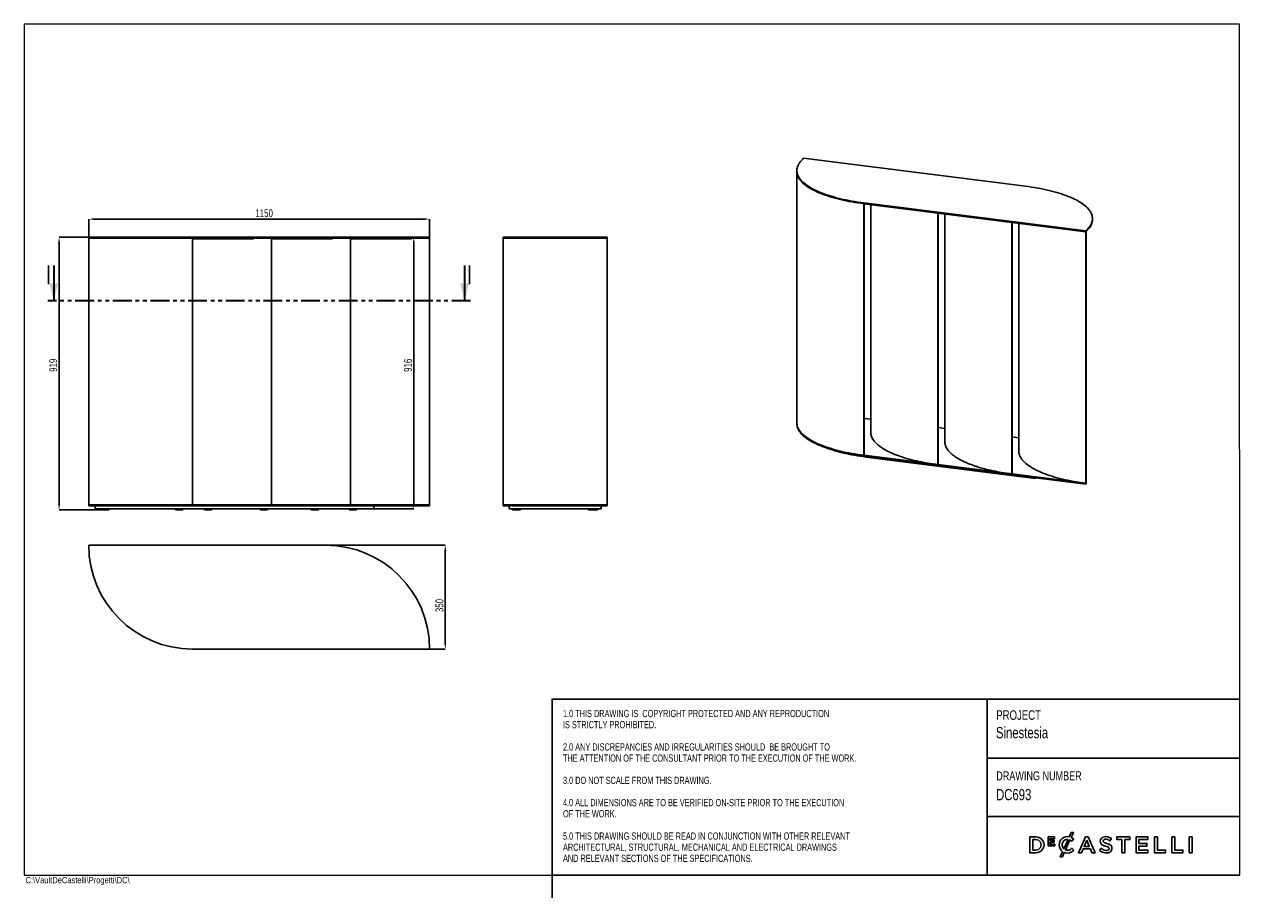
# Model space of a CAD drawing. Header units: millimetres. Extents: x 5 to 415, y -3 to 292.
import ezdxf

# ---------------------------------------------------------------- set-up
doc = ezdxf.new("R2010")
doc.units = ezdxf.units.MM
doc.header["$PDSIZE"] = -1
doc.linetypes.add('PHANTOM', pattern=[12.7, 6.35, -1.27, 1.27, -1.27, 1.27, -1.27])
doc.linetypes.add('SLD-Solido', pattern=[0])
doc.layers.add('CONTORNI', color=7, linetype='Continuous', lineweight=35)
for name, color, linetype in [('NOTE', 3, 'SLD-Solido'), ('SCHIZZI', 9, 'Continuous'), ('SLD-0', 179, 'Continuous'), ('TABELLA', 7, 'Continuous')]:
    doc.layers.add(name, color=color, linetype=linetype)
doc.styles.add('SLDTEXTSTYLE0', font='TXT', dxfattribs={"width": 0.75})
doc.styles.add('SLDTEXTSTYLE1', font='TXT', dxfattribs={"width": 0.665})
doc.dimstyles.new('SLDDIMSTYLE0', dxfattribs={"dimtxt": 2.645833, "dimasz": 2, "dimexe": 0, "dimexo": 0.0625, "dimgap": 0.661458, "dimtad": 1, "dimdec": 1, "dimlfac": 10, "dimrnd": 1e-09, "dimzin": 12, "dimdsep": 46, "dimtxsty": 'SLDTEXTSTYLE0', "dimsah": 1, "dimcen": 0.09, "dimadec": 0, "dimazin": 3, "dimtfac": 1, "dimtdec": 1, "dimtofl": 0, "dimtmove": 0, "dimatfit": 3, "dimfxl": 1, "dimfrac": 2, "dimtolj": 1, "dimtzin": 12, "dimarcsym": 0})

# ---------------------------------------------------------------- blocks, each defined once
blk = doc.blocks.new('_D')
at = {"layer": 'CONTORNI', "color": 0, "lineweight": -2, "transparency": 16777216}
for p, q in [((26.73, 219.92), (26.73, 226.3)), ((139.73, 226.3), (28.73, 226.3)), ((141.73, 219.92), (141.73, 226.3))]:
    blk.add_line(p, q, dxfattribs=at)
at = {"layer": 'CONTORNI', "color": 0, "transparency": 16777216}
for points in [[(28.73, 226.63), (28.73, 225.97), (26.73, 226.3)], [(139.73, 226.63), (139.73, 225.97), (141.73, 226.3)]]:
    blk.add_solid(points, dxfattribs=at)
at = {"layer": 'Defpoints', "color": 0, "transparency": 16777216}
for p in [(26.73, 226.3), (26.73, 219.86), (141.73, 219.86)]:
    blk.add_point(p, dxfattribs=at)
at = {"layer": 'CONTORNI', "color": 0, "transparency": 16777216, "insert": (85.91, 229.61), "char_height": 2.646, "attachment_point": 2, "style": 'SLDTEXTSTYLE0'}
blk.add_mtext('\\A1;1150', dxfattribs=at)
blk = doc.blocks.new('_D_1')
at = {"layer": 'CONTORNI', "color": 0, "lineweight": -2, "transparency": 16777216}
for p, q in [((26.66, 220.16), (16.73, 220.16)), ((16.73, 218.16), (16.73, 130.26)), ((31.05, 128.26), (16.73, 128.26))]:
    blk.add_line(p, q, dxfattribs=at)
at = {"layer": 'CONTORNI', "color": 0, "transparency": 16777216}
for points in [[(16.39, 218.16), (17.06, 218.16), (16.73, 220.16)], [(16.39, 130.26), (17.06, 130.26), (16.73, 128.26)]]:
    blk.add_solid(points, dxfattribs=at)
at = {"layer": 'Defpoints', "color": 0, "transparency": 16777216}
for p in [(26.73, 220.16), (16.73, 128.26), (31.11, 128.26)]:
    blk.add_point(p, dxfattribs=at)
at = {"layer": 'CONTORNI', "color": 0, "transparency": 16777216, "insert": (13.42, 176.99), "char_height": 2.646, "attachment_point": 2, "rotation": 90, "style": 'SLDTEXTSTYLE0'}
blk.add_mtext('\\A1;919', dxfattribs=at)
blk = doc.blocks.new('_D_2')
at = {"layer": 'CONTORNI', "color": 0, "lineweight": -2, "transparency": 16777216}
for p, q in [((141.66, 220.16), (136.38, 220.16)), ((136.38, 218.16), (136.38, 130.56)), ((122.95, 128.56), (136.38, 128.56))]:
    blk.add_line(p, q, dxfattribs=at)
at = {"layer": 'CONTORNI', "color": 0, "transparency": 16777216}
for points in [[(136.05, 218.16), (136.72, 218.16), (136.38, 220.16)], [(136.05, 130.56), (136.72, 130.56), (136.38, 128.56)]]:
    blk.add_solid(points, dxfattribs=at)
at = {"layer": 'Defpoints', "color": 0, "transparency": 16777216}
for p in [(141.73, 220.16), (122.89, 128.56), (136.38, 128.56)]:
    blk.add_point(p, dxfattribs=at)
at = {"layer": 'CONTORNI', "color": 0, "transparency": 16777216, "insert": (133.08, 176.99), "char_height": 2.646, "attachment_point": 2, "rotation": 90, "style": 'SLDTEXTSTYLE0'}
blk.add_mtext('\\A1;916', dxfattribs=at)
blk = doc.blocks.new('_D_3')
at = {"layer": 'CONTORNI', "color": 0, "lineweight": -2, "transparency": 16777216}
for p, q in [((106.79, 116.27), (147.02, 116.27)), ((147.02, 83.27), (147.02, 114.27)), ((141.79, 81.27), (147.02, 81.27))]:
    blk.add_line(p, q, dxfattribs=at)
at = {"layer": 'CONTORNI', "color": 0, "transparency": 16777216}
for points in [[(146.68, 114.27), (147.35, 114.27), (147.02, 116.27)], [(146.68, 83.27), (147.35, 83.27), (147.02, 81.27)]]:
    blk.add_solid(points, dxfattribs=at)
at = {"layer": 'Defpoints', "color": 0, "transparency": 16777216}
for p in [(106.73, 116.27), (147.02, 116.27), (141.73, 81.27)]:
    blk.add_point(p, dxfattribs=at)
at = {"layer": 'CONTORNI', "color": 0, "transparency": 16777216, "insert": (143.71, 95.94), "char_height": 2.646, "attachment_point": 2, "rotation": 90, "style": 'SLDTEXTSTYLE0'}
blk.add_mtext('\\A1;350', dxfattribs=at)

msp = doc.modelspace()

# ---------------------------------------------------------------- linework, layer by layer
at = {"color": 7, "linetype": 'Continuous', "lineweight": 25}
for p, q in [((342.715, 237.375), (267.881, 246.803)), ((265.621, 242.678), (265.621, 242.395)), ((265.621, 242.395), (265.621, 157.542)), ((288.247, 231.765), (363.08, 222.337)), ((288.247, 231.482), (288.247, 146.629)), ((288.247, 231.482), (363.08, 222.054)), ((288.353, 231.469), (288.353, 146.723)), ((288.37, 231.403), (288.353, 231.405)), ((288.37, 231.403), (288.37, 231.466)), ((288.434, 231.458), (288.37, 231.403)), ((290.565, 231.19), (290.565, 154.117)), ((313.191, 228.339), (313.191, 143.486)), ((313.297, 228.326), (313.297, 143.58)), ((313.315, 228.26), (313.297, 228.262)), ((313.315, 228.26), (313.315, 228.324)), ((313.378, 228.316), (313.315, 228.26)), ((315.51, 228.047), (315.51, 150.974)), ((365.34, 226.179), (365.34, 226.462)), ((338.135, 225.197), (338.135, 140.344)), ((338.241, 225.183), (338.241, 140.437)), ((338.259, 225.117), (338.241, 225.119)), ((338.259, 225.117), (338.259, 225.181)), ((338.322, 225.173), (338.259, 225.117)), ((340.454, 224.904), (340.454, 148.114)), ((363.08, 222.054), (363.08, 222.337)), ((363.186, 222.147), (363.08, 222.054)), ((363.08, 222.054), (363.08, 137.201)), ((363.186, 222.147), (363.186, 137.295)), ((26.726, 219.858), (26.726, 220.158)), ((26.726, 220.158), (61.726, 220.158)), ((26.726, 219.858), (26.726, 129.858)), ((61.726, 219.858), (26.726, 219.858)), ((61.726, 220.158), (141.726, 220.158)), ((61.726, 219.858), (61.726, 129.858)), ((61.726, 219.858), (141.726, 219.858)), ((80.828, 219.658), (61.726, 219.658)), ((80.828, 219.658), (82.315, 219.658)), ((82.315, 219.658), (82.315, 219.858)), ((88.393, 219.858), (88.393, 129.858)), ((107.495, 219.658), (88.393, 219.658)), ((107.495, 219.658), (108.982, 219.658)), ((108.982, 219.658), (108.982, 219.858)), ((115.059, 219.858), (115.059, 129.858)), ((134.162, 219.658), (115.059, 219.658)), ((134.162, 219.658), (135.648, 219.658)), ((135.648, 219.658), (135.648, 219.858)), ((141.726, 219.858), (141.726, 220.158)), ((141.726, 219.858), (141.726, 129.858)), ((166.588, 219.858), (166.588, 220.158)), ((166.588, 220.158), (201.588, 220.158)), ((166.588, 219.858), (166.588, 129.858)), ((201.588, 219.858), (166.588, 219.858)), ((201.588, 219.858), (201.588, 220.158)), ((201.588, 219.858), (201.588, 129.858)), ((265.621, 157.542), (265.621, 157.26)), ((290.565, 158.809), (288.353, 159.088)), ((315.51, 155.667), (313.297, 155.945)), ((290.548, 154.258), (290.565, 154.511)), ((290.565, 154.117), (290.568, 153.983)), ((290.596, 153.773), (290.616, 153.773)), ((290.615, 153.773), (290.615, 153.78)), ((290.907, 152.773), (290.887, 152.773)), ((290.91, 152.72), (290.91, 152.767)), ((340.454, 152.524), (338.241, 152.803)), ((293.056, 150.059), (293.075, 150.062)), ((293.067, 150.061), (293.067, 150.068)), ((294.315, 149.146), (294.297, 149.143)), ((294.324, 149.126), (294.324, 149.14)), ((315.492, 151.116), (315.51, 151.369)), ((315.51, 150.974), (315.512, 150.84)), ((315.54, 150.63), (315.56, 150.631)), ((315.559, 150.631), (315.559, 150.637)), ((315.851, 149.631), (315.832, 149.63)), ((315.854, 149.577), (315.854, 149.624)), ((288.353, 146.723), (288.247, 146.629)), ((288.247, 146.629), (363.08, 137.201)), ((288.247, 146.346), (363.08, 136.918)), ((345.231, 138.937), (288.954, 146.027)), ((298.967, 146.806), (298.982, 146.811)), ((298.969, 146.807), (298.969, 146.816)), ((301.039, 146.077), (301.025, 146.072)), ((301.053, 146.063), (301.053, 146.072)), ((307.694, 144.361), (307.694, 144.369)), ((307.701, 144.359), (307.711, 144.365)), ((313.297, 143.58), (313.191, 143.486)), ((318.001, 146.917), (318.019, 146.919)), ((318.012, 146.918), (318.012, 146.925)), ((319.259, 146.004), (319.241, 146.001)), ((319.268, 145.983), (319.268, 145.998)), ((323.911, 143.664), (323.926, 143.668)), ((323.913, 143.664), (323.913, 143.673)), ((325.983, 142.934), (325.969, 142.929)), ((325.998, 142.92), (325.998, 142.929)), ((332.638, 141.218), (332.638, 141.226)), ((332.645, 141.217), (332.655, 141.222)), ((338.241, 140.437), (338.135, 140.344)), ((363.186, 137.295), (363.08, 137.201)), ((363.08, 136.918), (363.08, 137.201)), ((363.202, 137.028), (363.202, 137.31)), ((26.726, 129.558), (26.726, 129.858)), ((26.726, 129.858), (61.726, 129.858)), ((26.726, 129.558), (61.726, 129.558)), ((28.867, 129.558), (28.867, 128.558)), ((28.871, 128.558), (28.867, 128.558)), ((61.726, 128.558), (28.871, 128.558)), ((31.114, 128.558), (31.114, 128.258)), ((31.114, 128.258), (31.414, 128.258)), ((31.414, 128.258), (33.314, 128.258)), ((33.314, 128.258), (33.614, 128.258)), ((33.614, 128.558), (33.614, 128.258)), ((55.978, 128.558), (55.978, 128.258)), ((55.978, 128.258), (56.278, 128.258)), ((56.278, 128.258), (58.178, 128.258)), ((58.178, 128.258), (58.478, 128.258)), ((58.478, 128.558), (58.478, 128.258)), ((61.726, 129.858), (141.726, 129.858)), ((61.726, 129.558), (141.726, 129.558)), ((121.889, 128.558), (61.726, 128.558)), ((65.745, 128.558), (65.745, 128.258)), ((65.745, 128.258), (66.045, 128.258)), ((66.045, 128.258), (67.945, 128.258)), ((67.945, 128.258), (68.245, 128.258)), ((68.245, 128.558), (68.245, 128.258)), ((84.512, 128.558), (84.512, 128.258)), ((84.512, 128.258), (84.812, 128.258)), ((84.812, 128.258), (86.712, 128.258)), ((86.712, 128.258), (87.012, 128.258)), ((87.012, 128.558), (87.012, 128.258)), ((101.796, 128.558), (101.796, 128.258)), ((101.796, 128.258), (102.096, 128.258)), ((102.096, 128.258), (103.996, 128.258)), ((103.996, 128.258), (104.296, 128.258)), ((104.296, 128.558), (104.296, 128.258)), ((114.567, 128.558), (114.567, 128.258)), ((114.567, 128.258), (114.867, 128.258)), ((114.867, 128.258), (116.767, 128.258)), ((116.767, 128.258), (117.067, 128.258)), ((117.067, 128.558), (117.067, 128.258)), ((122.889, 128.558), (121.889, 128.558)), ((122.889, 128.558), (122.889, 129.558)), ((141.726, 129.558), (141.726, 129.858)), ((166.588, 129.558), (166.588, 129.858)), ((166.588, 129.858), (201.588, 129.858)), ((166.588, 129.558), (201.588, 129.558)), ((168.588, 128.558), (168.588, 129.558)), ((169.681, 128.558), (168.588, 128.558)), ((199.588, 128.558), (169.681, 128.558)), ((169.698, 128.558), (169.698, 128.258)), ((169.698, 128.258), (169.998, 128.258)), ((169.998, 128.258), (171.898, 128.258)), ((171.898, 128.258), (172.198, 128.258)), ((172.198, 128.558), (172.198, 128.258)), ((172.198, 128.258), (172.322, 128.258)), ((172.322, 128.558), (172.322, 128.258)), ((172.322, 128.258), (172.332, 128.258)), ((172.332, 128.558), (172.332, 128.258)), ((195.24, 128.558), (195.24, 128.258)), ((195.24, 128.258), (195.54, 128.258)), ((195.54, 128.258), (197.44, 128.258)), ((197.44, 128.258), (197.74, 128.258)), ((197.74, 128.558), (197.74, 128.258)), ((197.74, 128.258), (198.149, 128.258)), ((198.149, 128.258), (198.449, 128.258)), ((198.449, 128.558), (198.449, 128.258)), ((199.588, 128.558), (199.588, 129.558)), ((201.588, 129.558), (201.588, 129.858)), ((106.726, 116.268), (26.726, 116.268)), ((61.726, 81.268), (141.726, 81.268)), ((141.726, 81.568), (141.726, 81.268))]:
    msp.add_line(p, q, dxfattribs=at)
at = {"color": 7, "linetype": 'Continuous', "lineweight": 35}
for p, q in [((14.926, 210.682), (14.926, 198.682)), ((153.526, 210.682), (153.526, 198.682))]:
    msp.add_line(p, q, dxfattribs=at)
at = {"color": 7, "linetype": 'PHANTOM', "lineweight": 35}
msp.add_line((155.526, 198.682), (12.926, 198.682), dxfattribs=at)
at = {"color": 7, "linetype": 'Continuous', "lineweight": 25, "flags": 128}
for points in [[(267.881, 246.803), (267.502, 246.451), (267.156, 246.095), (266.845, 245.736), (266.568, 245.373), (266.326, 245.008), (266.12, 244.641), (265.949, 244.271), (265.813, 243.9), (265.714, 243.527), (265.65, 243.154), (265.622, 242.78), (265.631, 242.406), (265.675, 242.032), (265.755, 241.659), (265.871, 241.287), (266.022, 240.917), (266.209, 240.548), (266.432, 240.181), (266.689, 239.817), (266.982, 239.456), (267.309, 239.099), (267.67, 238.745), (268.065, 238.395), (268.494, 238.049), (268.956, 237.708), (269.45, 237.372), (269.976, 237.042), (270.534, 236.718), (271.122, 236.399), (271.741, 236.087), (272.39, 235.782), (273.067, 235.484), (273.773, 235.193), (274.507, 234.91), (275.267, 234.635), (276.053, 234.369), (276.865, 234.11), (277.701, 233.861), (278.561, 233.621), (279.443, 233.39), (280.347, 233.168), (281.272, 232.956), (282.216, 232.755), (283.18, 232.563), (284.162, 232.382), (285.16, 232.211), (286.174, 232.052), (287.204, 231.903), (288.247, 231.765)], [(288.247, 231.482), (287.204, 231.62), (286.174, 231.769), (285.16, 231.929), (284.162, 232.099), (283.18, 232.28), (282.216, 232.472), (281.272, 232.673), (280.347, 232.885), (279.443, 233.107), (278.561, 233.338), (277.701, 233.578), (276.865, 233.827), (276.053, 234.086), (275.267, 234.352), (274.507, 234.627), (273.773, 234.91), (273.067, 235.201), (272.39, 235.499), (271.741, 235.804), (271.122, 236.116), (270.534, 236.435), (269.976, 236.759), (269.45, 237.089), (268.956, 237.425), (268.494, 237.766), (268.065, 238.112), (267.67, 238.462), (267.309, 238.816), (266.982, 239.174), (266.689, 239.535), (266.432, 239.899), (266.209, 240.265), (266.022, 240.634), (265.871, 241.004), (265.755, 241.376), (265.675, 241.749), (265.631, 242.123), (265.621, 242.395)], [(265.621, 242.395), (265.631, 242.123), (265.675, 241.749), (265.755, 241.376), (265.871, 241.004), (266.022, 240.634), (266.209, 240.265), (266.432, 239.899), (266.689, 239.535), (266.982, 239.174), (267.309, 238.816), (267.67, 238.462), (268.065, 238.112), (268.494, 237.766), (268.956, 237.425), (269.45, 237.089), (269.976, 236.759), (270.534, 236.435), (271.122, 236.116), (271.741, 235.804), (272.39, 235.499), (273.067, 235.201), (273.773, 234.91), (274.507, 234.627), (275.267, 234.352), (276.053, 234.086), (276.865, 233.827), (277.701, 233.578), (278.561, 233.338), (279.443, 233.107), (280.347, 232.885), (281.272, 232.673), (282.216, 232.472), (283.18, 232.28), (284.162, 232.099), (285.16, 231.929), (286.174, 231.769), (287.204, 231.62), (288.247, 231.482)], [(363.08, 222.337), (363.46, 222.689), (363.805, 223.044), (364.117, 223.404), (364.393, 223.766), (364.635, 224.131), (364.842, 224.499), (365.012, 224.869), (365.148, 225.24), (365.247, 225.612), (365.311, 225.986), (365.339, 226.36), (365.331, 226.734), (365.287, 227.107), (365.207, 227.48), (365.091, 227.852), (364.939, 228.223), (364.752, 228.592), (364.53, 228.958), (364.272, 229.322), (363.979, 229.683), (363.652, 230.041), (363.291, 230.395), (362.896, 230.745), (362.467, 231.091), (362.006, 231.431), (361.512, 231.767), (360.985, 232.098), (360.428, 232.422), (359.839, 232.74), (359.22, 233.052), (358.572, 233.358), (357.894, 233.656), (357.188, 233.946), (356.455, 234.229), (355.694, 234.504), (354.908, 234.771), (354.096, 235.029), (353.26, 235.279), (352.401, 235.519), (351.518, 235.75), (350.614, 235.972), (349.69, 236.183), (348.745, 236.385), (347.781, 236.577), (346.8, 236.758), (345.801, 236.928), (344.787, 237.088), (343.758, 237.237), (342.715, 237.375)], [(363.08, 222.054), (363.46, 222.406), (363.805, 222.762), (364.117, 223.121), (364.393, 223.483), (364.635, 223.849), (364.842, 224.216), (365.012, 224.586), (365.148, 224.957), (365.247, 225.329), (365.311, 225.703), (365.339, 226.077), (365.34, 226.179)], [(265.621, 157.542), (265.631, 157.27), (265.675, 156.897), (265.755, 156.524), (265.871, 156.152), (266.022, 155.781), (266.209, 155.412), (266.432, 155.046), (266.689, 154.682), (266.982, 154.321), (267.309, 153.963), (267.67, 153.609), (268.065, 153.259), (268.494, 152.913), (268.956, 152.572), (269.45, 152.237), (269.976, 151.906), (270.534, 151.582), (271.122, 151.263), (271.741, 150.952), (272.39, 150.646), (273.067, 150.348), (273.773, 150.058), (274.507, 149.775), (275.267, 149.5), (276.053, 149.233), (276.865, 148.975), (277.701, 148.725), (278.561, 148.485), (279.443, 148.254), (280.347, 148.032), (281.272, 147.821), (282.216, 147.619), (283.18, 147.427), (284.162, 147.246), (285.16, 147.076), (286.174, 146.916), (287.204, 146.767), (288.247, 146.629)], [(288.247, 146.629), (287.204, 146.767), (286.174, 146.916), (285.16, 147.076), (284.162, 147.246), (283.18, 147.427), (282.216, 147.619), (281.272, 147.821), (280.347, 148.032), (279.443, 148.254), (278.561, 148.485), (277.701, 148.725), (276.865, 148.975), (276.053, 149.233), (275.267, 149.5), (274.507, 149.775), (273.773, 150.058), (273.067, 150.348), (272.39, 150.646), (271.741, 150.952), (271.122, 151.263), (270.534, 151.582), (269.976, 151.906), (269.45, 152.237), (268.956, 152.572), (268.494, 152.913), (268.065, 153.259), (267.67, 153.609), (267.309, 153.963), (266.982, 154.321), (266.689, 154.682), (266.432, 155.046), (266.209, 155.412), (266.022, 155.781), (265.871, 156.152), (265.755, 156.524), (265.675, 156.897), (265.631, 157.27), (265.621, 157.542)], [(265.621, 157.26), (265.631, 156.987), (265.675, 156.614), (265.755, 156.241), (265.871, 155.869), (266.022, 155.498), (266.209, 155.129), (266.432, 154.763), (266.689, 154.399), (266.982, 154.038), (267.309, 153.68), (267.67, 153.326), (268.065, 152.976), (268.494, 152.63), (268.956, 152.29), (269.45, 151.954), (269.976, 151.624), (270.534, 151.299), (271.122, 150.981), (271.741, 150.669), (272.39, 150.364), (273.067, 150.065), (273.773, 149.775), (274.507, 149.492), (275.267, 149.217), (276.053, 148.95), (276.865, 148.692), (277.701, 148.442), (278.561, 148.202), (279.443, 147.971), (280.347, 147.75), (281.272, 147.538), (282.216, 147.336), (283.18, 147.145), (284.162, 146.963), (285.16, 146.793), (286.174, 146.633), (287.204, 146.484), (288.247, 146.346)], [(290.887, 152.773), (291.05, 152.425), (291.244, 152.079), (291.47, 151.735), (291.726, 151.394), (292.013, 151.056), (292.331, 150.72), (292.679, 150.388), (293.056, 150.059)], [(288.954, 146.027), (287.947, 146.16), (286.954, 146.304), (285.976, 146.459), (285.013, 146.625), (284.068, 146.801), (283.14, 146.987), (282.231, 147.183), (281.341, 147.389), (280.473, 147.605), (279.626, 147.83), (278.802, 148.064), (278.001, 148.307), (277.225, 148.559), (276.6, 148.774)], [(315.832, 149.63), (315.994, 149.282), (316.189, 148.936), (316.414, 148.593), (316.67, 148.251), (316.958, 147.913), (317.275, 147.577), (317.623, 147.245), (318.001, 146.917)], [(363.08, 137.201), (362.037, 137.339), (361.008, 137.488), (359.993, 137.648), (358.995, 137.818), (358.013, 137.999), (357.05, 138.191), (356.105, 138.393), (355.18, 138.604), (354.276, 138.826), (353.394, 139.057), (352.534, 139.297), (351.698, 139.547), (350.886, 139.805), (350.1, 140.072), (349.34, 140.347), (348.606, 140.63), (347.9, 140.92), (347.223, 141.218), (346.574, 141.523), (345.955, 141.835), (345.367, 142.154), (344.809, 142.478), (344.283, 142.809), (343.789, 143.144), (343.327, 143.485), (342.899, 143.831), (342.503, 144.181), (342.142, 144.535), (341.815, 144.893), (341.523, 145.254), (341.265, 145.618), (341.042, 145.984), (340.855, 146.353), (340.704, 146.724), (340.588, 147.096), (340.508, 147.469), (340.464, 147.842), (340.454, 148.114)]]:
    msp.add_lwpolyline(points, dxfattribs=at)
at = {"color": 7, "linetype": 'Continuous', "lineweight": 25}
for centre, radius, start, end in [((294.457, 154.399), 3.912, 174.20813, 189.21523), ((294.906, 154.48), 4.348, 189.26962, 203.20734), ((302.025, 160.884), 14.043, 230.36991, 236.74452), ((307.722, 170.138), 24.92, 237.4032, 249.43223), ((319.402, 151.257), 3.912, 174.20813, 189.21523), ((319.851, 151.338), 4.348, 189.26962, 203.20734), ((313.433, 184.051), 39.946, 248.77174, 251.94616), ((318.57, 200.602), 57.283, 252.16419, 259.06184), ((323.05, 222.499), 79.625, 258.8807, 262.88769), ((326.969, 157.741), 14.043, 230.36991, 236.74452), ((332.666, 166.995), 24.92, 237.4032, 249.43223), ((338.377, 180.909), 39.946, 248.77174, 251.94616), ((343.515, 197.459), 57.283, 252.16419, 259.06184), ((347.994, 219.357), 79.625, 258.8807, 262.88769), ((345.582, 141.403), 2.491, 261.88523, 287.56137), ((355.948, 145.289), 10.783, 311.40675, 312.27766), ((355.948, 145.006), 10.783, 311.40675, 312.27766), ((61.726, 116.268), 35, 180, 270), ((106.726, 81.268), 35, 0, 90)]:
    msp.add_arc(centre, radius, start, end, dxfattribs=at)
at = {"color": 7, "linetype": 'Continuous', "lineweight": 35}
for points in [[(14.926, 198.682), (16.426, 204.682), (13.426, 204.682)], [(153.526, 198.682), (155.026, 204.682), (152.026, 204.682)]]:
    msp.add_solid(points, dxfattribs=at)
at = {"layer": 'SCHIZZI', "color": 7, "true_color": 0xffffff}
for p, q in [((329.757, 64.376), (329.757, 5)), ((329.757, 44.474), (414.997, 44.474)), ((329.757, 24.747), (414.999, 24.747)), ((358.975, 17.155), (358.957, 17.172)), ((354.098, 15.209), (354.098, 15.219)), ((358.995, 13.412), (359.013, 13.431)), ((183.055, 5), (183.055, -2.608))]:
    msp.add_line(p, q, dxfattribs=at)
msp.add_lwpolyline([(415, 5), (183.055, 5), (183.055, 64.376), (414.996, 64.376)], dxfattribs=at)
for points in [[(344.178, 17.914), (344.178, 12.554), (346.183, 12.554, 1.0555946), (346.183, 17.914)], [(346.183, 13.457, 1.0217676), (346.183, 17.012), (345.163, 17.012), (345.163, 13.457)], [(355.227, 12.958, -0.2366566), (354.098, 15.209, -0.4912249), (357.501, 17.922), (358.146, 19.339), (358.889, 19.339), (358.151, 17.718, -0.086931), (358.975, 17.155), (358.341, 16.425, 0.0663381), (357.751, 16.864), (356.217, 13.497, 0.1655168), (357.367, 13.438, 0.1312269), (358.378, 14.074), (359.013, 13.431, -0.3118527), (355.828, 12.64), (355.17, 11.196), (354.424, 11.196)], [(357.105, 17.077, 0.3275059), (355.341, 16.166, 0.3064575), (355.648, 13.882)], [(368.037, 16.91, 0.1311188), (367.996, 16.02, 0.1847876), (368.427, 15.324, 0.0813504), (369.034, 15.001, 0.0253736), (369.497, 14.855, -0.009562), (369.591, 14.829, 0.0143707), (369.766, 14.788, -0.0350168), (370.363, 14.62, -0.0561266), (370.69, 14.466, -0.1416688), (370.894, 14.252, -0.1598738), (370.927, 13.851, -0.1633528), (370.746, 13.561, -0.144581), (370.218, 13.357, -0.1006576), (369.367, 13.444, -0.1170031), (368.35, 14.047), (367.755, 13.34, 0.1231981), (369.154, 12.587, 0.0728853), (370.142, 12.485, 0.1248), (371.208, 12.785, 0.1648919), (371.797, 13.454, 0.1911522), (371.796, 14.75, 0.1722296), (371.077, 15.39, 0.058826), (370.191, 15.689, -0.0294775), (369.511, 15.885, -0.0881481), (369.115, 16.091, -0.1640119), (368.947, 16.36, -0.2055022), (369.028, 16.823, -0.1823737), (369.511, 17.098, -0.0938067), (370.169, 17.078, -0.1104678), (371.203, 16.57), (371.734, 17.318, 0.0810841), (370.779, 17.832, 0.0784937), (369.789, 17.981, 0.1100768), (368.825, 17.775, 0.2034911)]]:
    msp.add_lwpolyline(points, format="xyb", close=True, dxfattribs=at)
for points in [[(352.39, 16.11), (352.39, 16.693), (350.988, 16.693), (350.988, 17.296), (352.581, 17.296), (352.581, 17.877), (350.338, 17.877), (350.338, 14.904), (352.602, 14.904), (352.602, 15.486), (350.988, 15.486), (350.988, 16.11)], [(362.954, 17.952), (360.596, 12.554), (361.609, 12.554), (362.155, 13.836), (364.629, 13.836), (365.168, 12.554), (366.211, 12.554), (363.86, 17.936), (363.853, 17.952)], [(363.389, 16.744), (364.266, 14.716), (362.519, 14.716)], [(375.288, 16.997), (375.288, 12.554), (376.281, 12.554), (376.281, 16.997), (377.965, 16.997), (377.965, 17.914), (373.605, 17.914), (373.605, 16.997)], [(383.68, 14.814), (383.68, 15.701), (381.02, 15.701), (381.02, 17.027), (384.022, 17.027), (384.022, 17.915), (380.033, 17.915), (380.033, 12.554), (384.06, 12.554), (384.06, 13.442), (381.02, 13.442), (381.02, 14.814)], [(386.25, 17.914), (386.25, 12.554), (390.026, 12.554), (390.026, 13.457), (387.236, 13.457), (387.236, 17.914)], [(392.08, 17.914), (392.08, 12.554), (395.856, 12.554), (395.856, 13.457), (393.066, 13.457), (393.066, 17.914)], [(397.963, 12.554), (398.948, 12.554), (398.948, 17.915), (397.963, 17.915)]]:
    msp.add_lwpolyline(points, close=True, dxfattribs=at)
at = {"layer": 'TABELLA', "color": 5, "linetype": 'Continuous', "lineweight": 18}
for p, q in [((414.98, 292), (5, 292)), ((5, 292), (5, 5)), ((415, 5), (414.98, 292)), ((5, 5), (415, 5))]:
    msp.add_line(p, q, dxfattribs=at)

# ---------------------------------------------------------------- texts
at = {"color": 7, "linetype": 'Continuous', "char_height": 6.35, "attachment_point": 1, "style": 'SLDTEXTSTYLE0'}
for insert in [(12.246, 210.682), (154.292, 210.682)]:
    msp.add_mtext('I', dxfattribs=dict(at, insert=insert))
at = {"layer": 'NOTE', "color": 7, "true_color": 0xffffff, "attachment_point": 1}
for s, insert, char_height, style in [('1.0 THIS DRAWING IS  COPYRIGHT PROTECTED AND ANY REPRODUCTION', (186.724, 60.734), 2.43442, 'SLDTEXTSTYLE1'), ('PROJECT', (332.878, 60.61), 3.2205, 'SLDTEXTSTYLE0'), ('IS STRICTLY PROHIBITED.', (186.724, 56.977), 2.43442, 'SLDTEXTSTYLE1'), ('Sinestesia', (332.777, 54.978), 3.8038, 'SLDTEXTSTYLE0'), ('2.0 ANY DISCREPANCIES AND IRREGULARITIES SHOULD  BE BROUGHT TO ', (186.724, 49.462), 2.43442, 'SLDTEXTSTYLE1'), ('THE ATTENTION OF THE CONSULTANT PRIOR TO THE EXECUTION OF THE WORK.', (186.724, 45.705), 2.43442, 'SLDTEXTSTYLE1'), ('3.0 DO NOT SCALE FROM THIS DRAWING.', (186.724, 38.191), 2.43442, 'SLDTEXTSTYLE1'), ('DRAWING NUMBER', (332.878, 40.026), 3.04303, 'SLDTEXTSTYLE0'), (' DC693', (331.767, 34.061), 3.8038, 'SLDTEXTSTYLE0'), ('4.0 ALL DIMENSIONS ARE TO BE VERIFIED ON-SITE PRIOR TO THE EXECUTION ', (186.724, 30.676), 2.43442, 'SLDTEXTSTYLE1'), ('OF THE WORK.', (186.724, 26.919), 2.43442, 'SLDTEXTSTYLE1'), ('5.0 THIS DRAWING SHOULD BE READ IN CONJUNCTION WITH OTHER RELEVANT ', (186.724, 19.404), 2.43442, 'SLDTEXTSTYLE1'), ('ARCHITECTURAL, STRUCTURAL, MECHANICAL AND ELECTRICAL DRAWINGS ', (186.724, 15.647), 2.43442, 'SLDTEXTSTYLE1'), ('AND RELEVANT SECTIONS OF THE SPECIFICATIONS.', (186.724, 11.889), 2.43442, 'SLDTEXTSTYLE1')]:
    msp.add_mtext(s, dxfattribs=dict(at, insert=insert, char_height=char_height, style=style))
at = {"layer": 'SLD-0', "insert": (5.409, 4.381), "char_height": 2.11667, "attachment_point": 1, "style": 'SLDTEXTSTYLE0'}
msp.add_mtext('C:\\\\VaultDeCastelli\\\\Progetti\\\\DC\\\\', dxfattribs=at)

# ---------------------------------------------------------------- dimensions: what is measured, and where the dimension line sits
at = {"layer": 'CONTORNI'}
dim = msp.add_linear_dim(base=(26.726, 226.299), p1=(141.726, 219.858), p2=(26.726, 219.858), dimstyle='SLDDIMSTYLE0', dxfattribs=at)
dim.commit()
dim.dimension.update_dxf_attribs({"geometry": '_D', "text_midpoint": (85.91, 226.299), "dimtype": 160})
for base, p1, p2, picture, middle in [((16.726, 128.258), (26.726, 220.158), (31.114, 128.258), '_D_1', (16.726, 176.992)), ((136.385, 128.558), (141.726, 220.158), (122.889, 128.558), '_D_2', (136.385, 176.992)), ((147.015, 116.268), (141.726, 81.268), (106.726, 116.268), '_D_3', (147.015, 95.937))]:
    dim = msp.add_linear_dim(base=base, p1=p1, p2=p2, angle=90, dimstyle='SLDDIMSTYLE0', dxfattribs=at)
    dim.commit()
    dim.dimension.update_dxf_attribs({"geometry": picture, "text_midpoint": middle, "dimtype": 160})

doc.saveas('drawing.dxf')
